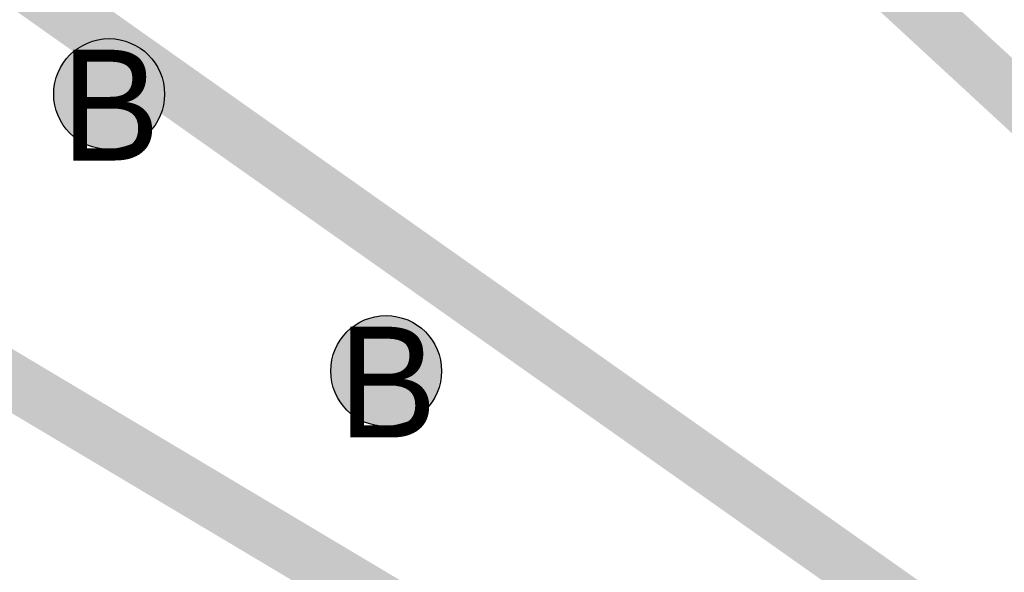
# Model space of a CAD drawing. Header units: millimetres. Extents: x -1.5 to 11.1, y -3 to 5.
# Tile 26 of 256: x 0.8339 to 1.0116, y 0.8637 to 0.9634. Entities that reach past the tile are written whole.
import ezdxf

# ---------------------------------------------------------------- set-up
doc = ezdxf.new("R2010")
doc.units = ezdxf.units.MM
doc.header["$MEASUREMENT"] = 0
for name, color, linetype, true_color in [('BottomLayer', 5, 'Continuous', 0x0000ff), ('Document', 7, 'Continuous', 0x7f7f00), ('DrillDrawing', 1, 'Continuous', 0xff0000), ('Metal_2', 7, 'Continuous', 0x7f0000), ('Metal_3', 7, 'Continuous', 0x3f7f00), ('TopLayer', 1, 'Continuous', 0xff0000), ('TopOverlay', 2, 'Continuous', 0xffff00)]:
    doc.layers.add(name, color=color, linetype=linetype, true_color=true_color)
doc.styles.add('textstyle105', font='txt')
doc.styles.add('textstyle254', font='txt')
doc.styles.add('textstyle303', font='txt')

msp = doc.modelspace()

# ---------------------------------------------------------------- hatches: boundary and pattern name
at = {"layer": 'BottomLayer', "true_color": 0x0000ff}
h = msp.add_hatch(color=5, dxfattribs=at)
edge = h.paths.add_edge_path(flags=0)
edge.add_arc((0.85, 0.95), 0.01, 0, 360)
h = msp.add_hatch(color=5, dxfattribs=at)
edge = h.paths.add_edge_path(flags=0)
edge.add_arc((0.9, 0.9), 0.01, 0, 360)
at = {"layer": 'Metal_2', "true_color": 0x7f0000}
h = msp.add_hatch(color=16, dxfattribs=at)
edge = h.paths.add_edge_path(flags=0)
edge.add_arc((0.85, 0.95), 0.01, 0, 360)
h = msp.add_hatch(color=16, dxfattribs=at)
edge = h.paths.add_edge_path(flags=0)
edge.add_arc((0.9, 0.9), 0.01, 0, 360)
at = {"layer": 'Metal_3', "true_color": 0x3f7f00}
h = msp.add_hatch(color=76, dxfattribs=at)
edge = h.paths.add_edge_path(flags=0)
edge.add_arc((0.85, 0.95), 0.01, 0, 360)
h = msp.add_hatch(color=76, dxfattribs=at)
edge = h.paths.add_edge_path(flags=0)
edge.add_arc((0.9, 0.9), 0.01, 0, 360)
at = {"layer": 'TopLayer', "true_color": 0xff0000}
h = msp.add_hatch(color=1, dxfattribs=at)
edge = h.paths.add_edge_path(flags=0)
edge.add_arc((0.85, 0.95), 0.01, 0, 360)
h = msp.add_hatch(color=1, dxfattribs=at)
edge = h.paths.add_edge_path(flags=0)
edge.add_arc((0.9, 0.9), 0.01, 0, 360)

# ---------------------------------------------------------------- linework, layer by layer
at = {"layer": 'BottomLayer', "color": 5, "true_color": 0x0000ff}
for centre in [(0.85, 0.95), (0.9, 0.9)]:
    msp.add_circle(centre, 0.01, dxfattribs=at)
at = {"layer": 'Document'}
for points in [[(0.29221, 1.22047, 0.01, 0.01, 0), (1.5, 0.5, 0.01, 0.01, 0)], [(0.48028, 1.22047, 0.01, 0.01, 0), (1.5, 0.5, 0.01, 0.01, 0)], [(0.71972, 1.22047, 0.01, 0.01, 0), (1.5, 0.5, 0.01, 0.01, 0)]]:
    msp.add_lwpolyline(points, format="xyseb", dxfattribs=at)
at = {"layer": 'Metal_2', "color": 16, "true_color": 0x7f0000}
for centre in [(0.85, 0.95), (0.9, 0.9)]:
    msp.add_circle(centre, 0.01, dxfattribs=at)
at = {"layer": 'Metal_3', "color": 76, "true_color": 0x3f7f00}
for centre in [(0.85, 0.95), (0.9, 0.9)]:
    msp.add_circle(centre, 0.01, dxfattribs=at)
at = {"layer": 'TopLayer', "color": 1, "true_color": 0xff0000}
for centre in [(0.85, 0.95), (0.9, 0.9)]:
    msp.add_circle(centre, 0.01, dxfattribs=at)

# ---------------------------------------------------------------- texts
at = {"layer": 'DrillDrawing'}
for style, p in [('textstyle254', (0.84134, 0.938)), ('textstyle303', (0.89134, 0.888))]:
    msp.add_text('B', height=0.02, dxfattribs=dict(at, style=style)).set_placement(p)
at = {"layer": 'TopOverlay', "style": 'textstyle105'}
msp.add_text('QFN16-30-34-A', height=0.09, dxfattribs=at).set_placement((0.31516, 0.97293))

doc.saveas('drawing.dxf')
